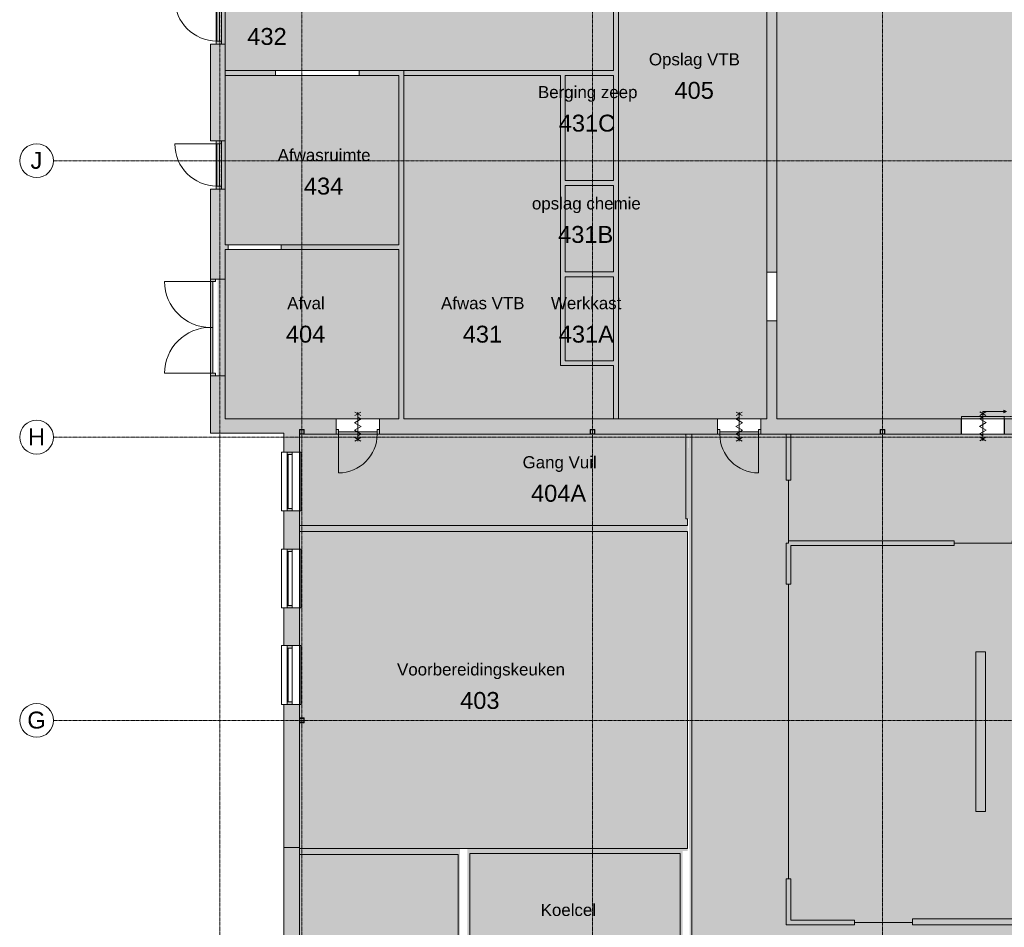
# Model space of a CAD drawing. Header units: millimetres. Extents: x 1158 to 166195, y -7952 to 113498.
# Tile 22 of 50: x 41097 to 61466, y 65990 to 84768. Entities that reach past the tile are written whole.
import ezdxf

# ---------------------------------------------------------------- set-up
doc = ezdxf.new("R2010")
doc.units = ezdxf.units.MM
doc.linetypes.add('ARC Dash', pattern=[4, 2, -2])
doc.linetypes.add('ARC Grid Line', pattern=[22.225, 12.7, -3.175, 3.175, -3.175])
for name, color, linetype, lineweight in [('A--A2__Ruwbouw', 8, 'Continuous', 9), ('A--AR9__AlgVoorz', 1, 'Continuous', 9), ('A--L$01A__Algemeen', 7, 'Continuous', 9), ('A--L$07A__Stramien', 1, 'Continuous', 13), ('A--L21__Buitenwanden', 3, 'Continuous', 9), ('A--L22__Binnenwanden', 2, 'Continuous', 9), ('A--L28__Hoofddraagconstructies', 3, 'Continuous', 9), ('A--L3__Afbouw', 2, 'Continuous', 9), ('A--LD30__DetailPenMiddel', 3, 'Continuous', 9), ('A--LR9__AlgVoorz', 7, 'Continuous', 9), ('A--T$07A__Stramien', 1, 'Continuous', 13), ('A--TR9__AlgVoorz', 1, 'Continuous', 13)]:
    doc.layers.add(name, color=color, linetype=linetype, lineweight=lineweight)
doc.styles.add('Arial', font='arial.ttf', dxfattribs={"height": 350})
doc.styles.add('Arial_1', font='arial.ttf', dxfattribs={"height": 250})

# ---------------------------------------------------------------- blocks, each defined once
blk = doc.blocks.new('32_DO_WB_vo deur enkel2 - vo 2-2241165-DO-Begane grond - Nieuwe situatie muren 7')
at = {"layer": 'A--L3__Afbouw'}
h = blk.add_hatch(color=9, dxfattribs=at)
h.paths.add_polyline_path([(520, -160), (570, -160), (570, -60), (520, -60)])
h.paths.add_polyline_path([(-280, -160), (-280, -60), (-330, -60), (-330, -160)])
blk.add_hatch(color=9, dxfattribs=at).paths.add_polyline_path([(520, -160), (520, -110), (-280, -110), (-280, -160), (-231, -160)])
at = {"layer": 'A--L$01A__Algemeen'}
for p, q in [((57, 300), (183, 227)), ((57, 227), (183, 300)), ((120, -300), (120, 300)), ((120, -300), (120, 300)), ((120, -300), (120, 300)), ((52, 156), (120, 195)), ((187, 78), (52, 156)), ((52, 0), (187, 78)), ((187, -78), (52, 0)), ((52, -156), (187, -78)), ((120, -195), (52, -156)), ((520, -160), (520, -960)), ((57, -300), (183, -227)), ((57, -227), (183, -300))]:
    blk.add_line(p, q, dxfattribs=at)
blk.add_arc((520, -160), 800, 180, 270, dxfattribs=at)
at = {"layer": 'A--L3__Afbouw'}
for p, q in [((-330, -160), (-330, -60)), ((-330, -60), (-280, -60)), ((-280, -160), (-330, -160)), ((-280, -60), (-280, -160)), ((-280, -110), (520, -110)), ((-280, -160), (-280, -110)), ((520, -160), (-280, -160)), ((520, -160), (520, -60)), ((520, -60), (570, -60)), ((520, -110), (520, -160)), ((570, -160), (520, -160)), ((570, -60), (570, -160))]:
    blk.add_line(p, q, dxfattribs=at)
blk = doc.blocks.new('31_DO_WB_vo deur enkel - vo-1940336-DO-Begane grond - Nieuwe situatie muren 7')
at = {"layer": 'A--L3__Afbouw'}
h = blk.add_hatch(color=9, dxfattribs=at)
h.paths.add_polyline_path([(-502, -33), (-502, -80), (-435, -80), (-435, 34), (-502, 34), (-502, 17)])
h.paths.add_polyline_path([(435, 34), (435, -80), (502, -80), (502, 34)])
blk.add_hatch(color=9, dxfattribs=at).paths.add_polyline_path([(-435, -33), (435, -33), (435, 17), (-435, 17)])
at = {"layer": 'A--L$01A__Algemeen'}
blk.add_line((435, 34), (435, 887), dxfattribs=at)
blk.add_arc((435, 17), 870, 90, 180, dxfattribs=at)
at = {"layer": 'A--L3__Afbouw'}
for p, q in [((-502, 34), (-435, 34)), ((-435, 34), (-435, -80)), ((-435, 34), (435, 34)), ((-435, -33), (-435, 17)), ((-435, 17), (435, 17)), ((435, 34), (502, 34)), ((435, -80), (435, 34)), ((435, 17), (435, -33)), ((-435, -80), (-502, -80)), ((435, -33), (-435, -33)), ((435, -80), (-435, -80)), ((502, -80), (435, -80))]:
    blk.add_line(p, q, dxfattribs=at)
blk = doc.blocks.new('32_DO_WB_vo deur enkel2 - vo 2-2241163-DO-Begane grond - Nieuwe situatie muren 7')
at = {"layer": 'A--L3__Afbouw'}
h = blk.add_hatch(color=9, dxfattribs=at)
h.paths.add_polyline_path([(-280, 160), (-330, 160), (-330, 60), (-280, 60)])
h.paths.add_polyline_path([(520, 160), (520, 60), (570, 60), (570, 160)])
blk.add_hatch(color=9, dxfattribs=at).paths.add_polyline_path([(-280, 160), (-280, 110), (520, 110), (520, 160), (54, 160)])
at = {"layer": 'A--L$01A__Algemeen'}
for p, q in [((520, 160), (520, 960)), ((57, 300), (183, 227)), ((57, 227), (183, 300)), ((120, 300), (120, -300)), ((120, 300), (120, -300)), ((120, 300), (120, -300)), ((187, 78), (52, 0)), ((52, 0), (187, -78)), ((120, 195), (52, 156)), ((52, 156), (187, 78)), ((187, -78), (52, -156)), ((52, -156), (120, -195)), ((57, -300), (183, -227)), ((57, -227), (183, -300))]:
    blk.add_line(p, q, dxfattribs=at)
blk.add_arc((520, 160), 800, 90, 180, dxfattribs=at)
at = {"layer": 'A--L3__Afbouw'}
for p, q in [((-280, 160), (-330, 160)), ((-330, 160), (-330, 60)), ((-330, 60), (-280, 60)), ((520, 160), (-280, 160)), ((-280, 160), (-280, 110)), ((-280, 60), (-280, 160)), ((-280, 110), (520, 110)), ((520, 110), (520, 160)), ((570, 160), (520, 160)), ((520, 160), (520, 60)), ((520, 60), (570, 60)), ((570, 60), (570, 160))]:
    blk.add_line(p, q, dxfattribs=at)
blk = doc.blocks.new('31_DO_WB_vo deur dubbel - vo-1916470-DO-Begane grond - Nieuwe situatie muren 7')
at = {"layer": 'A--L3__Afbouw'}
h = blk.add_hatch(color=9, dxfattribs=at)
h.paths.add_polyline_path([(-1390, 150), (-1390, 50), (-1340, 50), (-1340, 150)])
h.paths.add_polyline_path([(560, 100), (560, 50), (610, 50), (610, 150), (560, 150)])
for points in [[(-1340, 100), (-390, 100), (-390, 150), (-1340, 150)], [(-390, 100), (560, 100), (560, 150), (-390, 150)]]:
    blk.add_hatch(color=9, dxfattribs=at).paths.add_polyline_path(points)
at = {"layer": 'A--L$01A__Algemeen'}
for p, q in [((-1340, 150), (-1340, 1100)), ((560, 150), (560, 1100))]:
    blk.add_line(p, q, dxfattribs=at)
for centre, start, end in [((-1340, 150), 360, 90), ((560, 150), 90, 180)]:
    blk.add_arc(centre, 950, start, end, dxfattribs=at)
at = {"layer": 'A--L3__Afbouw'}
for p, q in [((-1340, 150), (-1390, 150)), ((-1390, 150), (-1390, 50)), ((-1390, 50), (-1340, 50)), ((-390, 150), (-1340, 150)), ((-1340, 150), (-1340, 100)), ((-1340, 50), (-1340, 150)), ((-1340, 100), (-390, 100)), ((-390, 100), (-390, 150)), ((560, 150), (-390, 150)), ((-390, 150), (-390, 100)), ((-390, 100), (560, 100)), ((560, 100), (560, 150)), ((610, 150), (560, 150)), ((560, 150), (560, 50)), ((560, 50), (610, 50)), ((610, 50), (610, 150))]:
    blk.add_line(p, q, dxfattribs=at)
blk = doc.blocks.new('28_11_ARC_stalen_kolom - SHS100x10-2062905-DO-Begane grond - Nieuwe situatie muren 7')
at = {"layer": 'A--L28__Hoofddraagconstructies'}
h = blk.add_hatch(color=9, dxfattribs=at)
h.paths.add_polyline_path([(40, -50), (50, -45), (50, 50), (-50, 50), (-50, -50), (-40, -50)])
h.paths.add_polyline_path([(-40, -40), (-40, 40), (40, 40), (40, -40)])
for p, q in [((50, 50), (-50, 50)), ((-50, 50), (-50, -50)), ((-40, -40), (-40, 40)), ((-40, 40), (40, 40)), ((40, 40), (40, -40)), ((50, -50), (50, 50)), ((-50, -50), (50, -50)), ((40, -40), (-40, -40))]:
    blk.add_line(p, q, dxfattribs=at)
blk = doc.blocks.new('28_11_ARC_stalen_kolom - SHS100x10-V43-DO-Begane grond - Nieuwe situatie muren 7')
at = {"layer": 'A--L28__Hoofddraagconstructies'}
h = blk.add_hatch(color=9, dxfattribs=at)
h.paths.add_polyline_path([(50, -50), (50, 50), (-50, 50), (-50, -50), (40, -50)])
h.paths.add_polyline_path([(40, -40), (-40, -40), (-40, 40), (40, 40)])
for p, q in [((50, 50), (-50, 50)), ((-50, 50), (-50, -50)), ((-40, -40), (-40, 40)), ((-40, 40), (40, 40)), ((40, 40), (40, -40)), ((50, -50), (50, 50)), ((-50, -50), (50, -50)), ((40, -40), (-40, -40))]:
    blk.add_line(p, q, dxfattribs=at)
blk = doc.blocks.new('32_DO_WB_vo Schuifdeur - vo-2245505-DO-Begane grond - Nieuwe situatie muren 7')
at = {"layer": 'A--L3__Afbouw'}
blk.add_hatch(color=9, dxfattribs=at).paths.add_polyline_path([(560, 160), (560, 210), (-320, 210), (-320, 160)])
h = blk.add_hatch(color=9, dxfattribs=at)
h.paths.add_polyline_path([(-320, -160), (-320, 160), (-330, 160), (-330, -160)])
h.paths.add_polyline_path([(570, -160), (570, 160), (560, 160), (560, -160)])
at = {"layer": 'A--L$01A__Algemeen'}
for p, q in [((57, 303), (183, 229)), ((57, 229), (183, 303)), ((120, 310), (610, 310)), ((120, 210), (120, 310)), ((120, 303), (120, -297)), ((120, 303), (120, -297)), ((120, 303), (120, -297)), ((558, 340), (610, 310)), ((558, 280), (558, 340)), ((610, 310), (558, 280)), ((120, 197), (52, 158)), ((52, 158), (187, 80)), ((187, 80), (52, 3)), ((52, 3), (187, -75)), ((187, -75), (52, -153)), ((52, -153), (120, -192)), ((57, -297), (183, -224)), ((57, -224), (183, -297))]:
    blk.add_line(p, q, dxfattribs=at)
at = {"layer": 'A--L3__Afbouw'}
for p, q in [((560, 210), (-320, 210)), ((-320, 210), (-320, 160)), ((560, 160), (560, 210)), ((-320, 160), (-330, 160)), ((-330, 160), (-330, -160)), ((-320, 160), (560, 160)), ((-320, -160), (-320, 160)), ((570, 160), (560, 160)), ((560, 160), (560, -160)), ((570, -160), (570, 160)), ((-330, -160), (-320, -160)), ((560, -160), (570, -160))]:
    blk.add_line(p, q, dxfattribs=at)
at = {"layer": 'A--L3__Afbouw', "linetype": 'ARC Dash', "lineweight": 15}
for p, q in [((560, 160), (560, 210)), ((560, 210), (1490, 210)), ((1490, 210), (1490, 160)), ((1490, 160), (560, 160))]:
    blk.add_line(p, q, dxfattribs=at)
blk = doc.blocks.new('28_11_ARC_stalen_kolom - SHS100x10-1722702-DO-Begane grond - Nieuwe situatie muren 7')
at = {"layer": 'A--L28__Hoofddraagconstructies'}
h = blk.add_hatch(color=9, dxfattribs=at)
h.paths.add_polyline_path([(20, 50), (-50, 50), (-50, -50), (50, -50), (50, 50), (40, 50)])
h.paths.add_polyline_path([(20, 40), (40, 40), (40, -40), (-40, -40), (-40, 40)])
for p, q in [((-50, 50), (50, 50)), ((-50, -50), (-50, 50)), ((-40, 40), (-40, -40)), ((40, 40), (-40, 40)), ((40, -40), (40, 40)), ((50, 50), (50, -50)), ((50, -50), (-50, -50)), ((-40, -40), (40, -40))]:
    blk.add_line(p, q, dxfattribs=at)
blk = doc.blocks.new('31_WI_WB_fixed glass - Ontwerpraam-2070377-DO-Begane grond - Nieuwe situatie muren 7')
at = {"layer": 'A--L3__Afbouw'}
h = blk.add_hatch(color=9, dxfattribs=at)
h.paths.add_polyline_path([(-608, 69), (-608, -10), (-558, -10), (-558, 90), (-608, 90), (-608, 69)])
h.paths.add_polyline_path([(558, 69), (558, -10), (608, -10), (608, 90), (558, 90)])
blk.add_hatch(color=9, dxfattribs=at).paths.add_polyline_path([(-558, 69), (558, 69), (558, 90), (-558, 90)])
for p, q in [((608, 208), (-608, 208)), ((-608, 208), (-608, 204)), ((-608, 160), (-608, 204)), ((608, 204), (608, 208)), ((608, 204), (608, 160)), ((-558, 90), (-608, 90)), ((-608, 90), (-608, -10)), ((-558, -10), (-558, 90)), ((558, 90), (-558, 90)), ((-558, 90), (-558, 69)), ((-558, 69), (558, 69)), ((558, 90), (558, -10)), ((608, 90), (558, 90)), ((558, 69), (558, 90)), ((608, -10), (608, 90)), ((-608, -10), (-558, -10)), ((-608, -190), (-608, -160)), ((608, -190), (-608, -190)), ((-558, -10), (558, -10)), ((558, -10), (608, -10)), ((608, -160), (608, -190))]:
    blk.add_line(p, q, dxfattribs=at)
blk = doc.blocks.new('31_WI_WB_fixed glass - Ontwerpraam-V45-DO-Begane grond - Nieuwe situatie muren 7')
at = {"layer": 'A--L3__Afbouw'}
h = blk.add_hatch(color=9, dxfattribs=at)
h.paths.add_polyline_path([(-608, 69), (-608, -10), (-558, -10), (-558, 90), (-608, 90), (-608, 69)])
h.paths.add_polyline_path([(558, 60), (558, -10), (608, -10), (608, 90), (558, 90), (558, 69)])
blk.add_hatch(color=9, dxfattribs=at).paths.add_polyline_path([(-558, 69), (558, 69), (558, 90), (-558, 90)])
for p, q in [((608, 208), (-608, 208)), ((-608, 208), (-608, 204)), ((-608, 160), (-608, 204)), ((608, 204), (608, 208)), ((608, 204), (608, 160)), ((-558, 90), (-608, 90)), ((-608, 90), (-608, -10)), ((-558, -10), (-558, 90)), ((558, 90), (-558, 90)), ((-558, 90), (-558, 69)), ((-558, 69), (558, 69)), ((558, 90), (558, -10)), ((608, 90), (558, 90)), ((558, 69), (558, 90)), ((608, -10), (608, 90)), ((-608, -10), (-558, -10)), ((-608, -190), (-608, -160)), ((608, -190), (-608, -190)), ((-558, -10), (558, -10)), ((558, -10), (608, -10)), ((608, -160), (608, -190))]:
    blk.add_line(p, q, dxfattribs=at)
blk = doc.blocks.new('31_WI_WB_fixed glass - Ontwerpraam-V46-DO-Begane grond - Nieuwe situatie muren 7')
at = {"layer": 'A--L3__Afbouw'}
h = blk.add_hatch(color=9, dxfattribs=at)
h.paths.add_polyline_path([(-608, -10), (-558, -10), (-558, 90), (-608, 90), (-608, 60)])
h.paths.add_polyline_path([(558, 69), (558, -10), (608, -10), (608, 90), (558, 90)])
blk.add_hatch(color=9, dxfattribs=at).paths.add_polyline_path([(-558, 90), (-558, 69), (558, 69), (558, 90), (-384, 90)])
for p, q in [((608, 208), (-608, 208)), ((-608, 208), (-608, 204)), ((-608, 160), (-608, 204)), ((608, 204), (608, 208)), ((608, 204), (608, 160)), ((-558, 90), (-608, 90)), ((-608, 90), (-608, -10)), ((-558, -10), (-558, 90)), ((558, 90), (-558, 90)), ((-558, 90), (-558, 69)), ((-558, 69), (558, 69)), ((558, 90), (558, -10)), ((608, 90), (558, 90)), ((558, 69), (558, 90)), ((608, -10), (608, 90)), ((-608, -10), (-558, -10)), ((-608, -190), (-608, -160)), ((608, -190), (-608, -190)), ((-558, -10), (558, -10)), ((558, -10), (608, -10)), ((608, -160), (608, -190))]:
    blk.add_line(p, q, dxfattribs=at)
blk = doc.blocks.new('Grid - 3_5mm-18301-DO-Begane grond - Nieuwe situatie muren 7')
at = {"layer": 'A--T$07A__Stramien'}
blk.add_circle((0, 0), 3.5, dxfattribs=at)

msp = doc.modelspace()

# ---------------------------------------------------------------- hatches: boundary and pattern name
at = {"layer": 'A--A2__Ruwbouw'}
h = msp.add_hatch(color=9, dxfattribs=at)
h.paths.add_polyline_path([(56552.4, 76511.4), (56762.4, 76511.4), (56762.4, 78536.4), (56552.4, 78536.4), (56552.4, 77105.6)])
h.paths.add_polyline_path([(56552.4, 79546.4), (56762.4, 79546.4), (56762.4, 86431.7), (56552.4, 86418.3), (56552.4, 86203.7)])
h = msp.add_hatch(color=9, dxfattribs=at)
h.paths.add_polyline_path([(45044.4, 76211.4), (45344.4, 76211.4), (45344.4, 77401.4), (45044.4, 77401.4), (45044.4, 77105.6)])
h.paths.add_polyline_path([(45344.4, 79401.4), (45344.4, 81259.4), (45044.4, 81259.4), (45044.4, 79401.4)])
h.paths.add_polyline_path([(45044.4, 82263.4), (45344.4, 82263.4), (45344.4, 84259.4), (45044.4, 84259.4)])
h.paths.add_polyline_path([(45044.4, 85263.4), (45344.4, 85263.4), (45344.4, 86074.9), (45044.4, 86055.8), (45044.4, 85685)])
h = msp.add_hatch(color=9, dxfattribs=at)
h.paths.add_polyline_path([(45349.4, 83614.4), (46387.4, 83614.4), (46387.4, 83714.4), (45349.4, 83714.4)])
h.paths.add_polyline_path([(48157.8, 83614.4), (48941.4, 83614.4), (48941.4, 83714.4), (48122.4, 83714.4), (48122.4, 83614.4)])
for points in [[(49041.4, 76511.4), (49041.4, 83714.4), (48941.4, 83714.4), (48941.4, 76511.4)], [(46562.4, 76211.4), (46562.4, 76511.4), (45344.4, 76511.4), (45344.4, 76211.4)], [(46882.4, 64908.4), (46882.4, 67638.4), (46562.4, 67638.4), (46562.4, 64908.4)]]:
    msp.add_hatch(color=9, dxfattribs=at).paths.add_polyline_path(points)
h = msp.add_hatch(color=9, dxfattribs=at)
h.paths.add_polyline_path([(45409.4, 80013.4), (45409.4, 80113.4), (45344.4, 80113.4), (45344.4, 80013.4)])
h.paths.add_polyline_path([(46509.4, 80013.4), (48941.4, 80013.4), (48938.5, 80113.4), (46509.4, 80113.4)])
h = msp.add_hatch(color=9, dxfattribs=at)
h.paths.add_polyline_path([(46882.4, 67638.4), (46882.4, 70602.5), (46562.4, 70602.5), (46562.4, 67638.4)])
h.paths.add_polyline_path([(46732.4, 71818.4), (46882.4, 71818.4), (46882.4, 72598.5), (46562.4, 72598.5), (46562.4, 71818.4), (46632.4, 71818.4)])
h.paths.add_polyline_path([(46732.4, 73814.4), (46882.4, 73814.4), (46882.4, 74607.5), (46562.4, 74607.5), (46562.4, 73814.4), (46632.4, 73814.4)])
h.paths.add_polyline_path([(46562.4, 75823.4), (46882.4, 75823.4), (46882.4, 76511.4), (46562.4, 76511.4), (46562.4, 76191.4)])
h = msp.add_hatch(color=9, dxfattribs=at)
h.paths.add_polyline_path([(73375.6, 76191.4), (75113.4, 76191.4), (75113.4, 76511.4), (72338.4, 76511.4), (72338.4, 76196.4), (71238.4, 76201.4), (71238.4, 76511.4), (61471.4, 76511.4), (61471.4, 76191.4), (64897.4, 76193.2), (64897.4, 76291.4), (64997.4, 76291.4), (64997.4, 76191.4), (70897.4, 76196.3), (70897.4, 76291.4), (70997.4, 76291.4), (70997.4, 76191.4), (72441.6, 76191.4)])
h.paths.add_polyline_path([(48541.4, 76191.4), (52897.4, 76191.4), (52897.4, 76291.4), (52997.4, 76291.4), (52997.4, 76191.4), (55530.9, 76191.4), (55530.9, 76511.4), (48541.4, 76511.4)])
h.paths.add_polyline_path([(59365.7, 76191.4), (60571.4, 76196.4), (60571.4, 76511.4), (56430.9, 76511.4), (56430.9, 76191.4), (58897.4, 76191.4), (58897.4, 76291.4), (58997.4, 76291.4), (58997.4, 76191.4)])
h.paths.add_polyline_path([(76013.4, 76191.4), (76912.4, 76196.4), (76912.4, 76291.4), (77012.4, 76291.4), (77012.4, 76191.4), (77103.4, 76196.4), (77103.4, 76511.4), (76013.4, 76511.4), (76013.4, 76196.4)])
h.paths.add_polyline_path([(47641.4, 76191.4), (47641.4, 76511.4), (46882.4, 76511.4), (46882.4, 76291.4), (46982.4, 76291.4), (46982.4, 76191.4)])
h.paths.add_polyline_path([(70987.4, 76201.4), (70987.4, 76281.4), (70907.4, 76281.4), (70907.4, 76201.4)])
h.paths.add_polyline_path([(58987.4, 76201.4), (58987.4, 76281.4), (58907.4, 76281.4), (58907.4, 76201.4)])
h.paths.add_polyline_path([(52907.4, 76201.4), (52987.4, 76201.4), (52987.4, 76281.4), (52907.4, 76281.4)])
h.paths.add_polyline_path([(46972.4, 76201.4), (46972.4, 76281.4), (46892.4, 76281.4), (46892.4, 76201.4)])
h.paths.add_polyline_path([(64987.4, 76201.4), (64987.4, 76281.4), (64907.4, 76281.4), (64907.4, 76201.4)])
h.paths.add_polyline_path([(77002.4, 76201.4), (77002.4, 76281.4), (76922.4, 76281.4), (76922.4, 76201.4)])
at = {"layer": 'A--AR9__AlgVoorz'}
h = msp.add_hatch(color=7, dxfattribs=at)
h.paths.add_polyline_path([(72338.4, 76511.4), (77043.4, 76511.4), (77043.4, 79246.3), (75436.1, 80671.7), (77074.9, 82566.7), (77093.4, 82550.7), (77093.4, 89821.6), (75134.1, 87602.2), (56762.4, 86431.7), (56762.4, 76511.4), (60581.4, 76511.4), (60581.4, 76561.9), (61461.4, 76561.9), (61461.4, 76511.4), (72333.2, 76511.4)])
h.paths.add_polyline_path([(72460.7, 76952.2), (72439.2, 76957), (72410.8, 76964), (72333.2, 77008.3), (72330.4, 77019.5), (72301.9, 77061.3), (72283.8, 77115.6), (72279, 77155), (72296.5, 77234.3), (72318.8, 77273.7), (72351, 77308.7), (72379.7, 77329.6), (72441.6, 77353.5), (72483.2, 77357.7), (72527.3, 77352.9), (72555.7, 77346), (72633.2, 77301.7), (72636.1, 77290.4), (72675.1, 77220.9), (72681.6, 77203.9), (72687.5, 77155), (72681.4, 77105.6), (72647.7, 77036.3), (72615.5, 77001.3), (72586.8, 76980.3), (72527.3, 76957), (72483.2, 76952.2), (72463, 76952.2)])
h.paths.add_polyline_path([(72463.4, 76969.6), (72527.9, 76975), (72569.5, 76990.9), (72589.3, 77005), (72564.3, 77001.3), (72541.3, 76988.9), (72549.5, 76997.2), (72510.1, 76988.3), (72463.4, 76987.3), (72410.8, 77002.3), (72425.2, 76989.6), (72410.8, 76995.2), (72396.9, 77005), (72377.2, 77001.3), (72441.6, 76974.3), (72460.7, 76969.6)])
h.paths.add_polyline_path([(72505.8, 76979.1), (72503.1, 76985), (72507.9, 76980)])
h.paths.add_polyline_path([(72333.2, 77045.9), (72330.4, 77071.9), (72321.3, 77080.7), (72318.8, 77104.8), (72318.2, 77115.6), (72313, 77155), (72330.4, 77227), (72318.8, 77213.9), (72330.4, 77238), (72333.2, 77241.8), (72330.4, 77259.9), (72313, 77228.9), (72301.9, 77199.7), (72296.5, 77155), (72303.7, 77105.6), (72330.4, 77050.1)])
h.paths.add_polyline_path([(72633.2, 77045.9), (72650, 77071.7), (72665.2, 77115.6), (72670, 77155), (72653.5, 77228.9), (72633.2, 77264), (72636.1, 77238), (72645.2, 77229.3), (72647.7, 77205.1), (72647.7, 77199), (72653.5, 77155), (72636.1, 77083), (72647.7, 77096.1), (72636.1, 77071.9), (72633.2, 77068.2)])
h.paths.add_polyline_path([(72398.2, 77305), (72417, 77310.2), (72463.4, 77322.6), (72503.1, 77322.6), (72555.7, 77307.7), (72541.3, 77320.3), (72555.7, 77314.8), (72569.5, 77305), (72589.3, 77308.7), (72527.3, 77335.1), (72473.8, 77340.4), (72438.6, 77334.9), (72396.9, 77319.1), (72377.2, 77305), (72402.2, 77308.7), (72425.2, 77321.1), (72417, 77312.8), (72407.2, 77308.7)])
h.paths.add_polyline_path([(72438.6, 77321.7), (72463.4, 77330.5), (72463.4, 77325), (72439.2, 77321.8)])
h.paths.add_polyline_path([(72476.1, 80603.7), (72409.5, 80608.5), (72381.1, 80615.5), (72303.6, 80659.8), (72300.7, 80671), (72266.8, 80727.1), (72255.2, 80757.6), (72249.3, 80806.4), (72266.8, 80885.8), (72289.1, 80925.1), (72321.3, 80960.2), (72350, 80981.1), (72409.5, 81004.4), (72453.6, 81009.2), (72497.6, 81004.4), (72526, 80997.4), (72603.6, 80953.1), (72606.5, 80941.9), (72640.3, 80885.8), (72651.9, 80855.3), (72657.2, 80801.7), (72640.3, 80727.1), (72618, 80687.8), (72585.8, 80652.7), (72557.2, 80631.8), (72497.6, 80608.5), (72478.2, 80603.7)])
h.paths.add_polyline_path([(72444.1, 80621), (72498.2, 80626.5), (72539.9, 80642.4), (72559.7, 80656.4), (72534.6, 80652.7), (72511.6, 80640.4), (72519.8, 80648.7), (72480.4, 80639.7), (72433.7, 80638.8), (72381.1, 80653.8), (72395.5, 80641.1), (72381.1, 80646.6), (72367.3, 80656.4), (72347.5, 80652.7), (72409.5, 80626.4), (72441.6, 80621)])
h.paths.add_polyline_path([(72476.1, 80630.6), (72473.5, 80636.5), (72478.2, 80631.4)])
h.paths.add_polyline_path([(72603.6, 80697.4), (72623.8, 80732.5), (72634.9, 80761.8), (72640.3, 80806.4), (72623.8, 80880.4), (72603.6, 80915.5), (72606.5, 80889.5), (72615.6, 80880.7), (72618, 80856.6), (72618, 80850.5), (72623.2, 80801.7), (72606.5, 80734.5), (72618, 80747.6), (72606.5, 80723.4), (72603.6, 80719.7)])
h.paths.add_polyline_path([(72303.6, 80697.4), (72300.7, 80723.4), (72291.6, 80732.1), (72290.3, 80753.5), (72289.1, 80762.4), (72283.3, 80806.4), (72300.7, 80878.4), (72289.1, 80865.3), (72300.7, 80889.5), (72303.6, 80893.2), (72300.7, 80911.3), (72283.3, 80880.4), (72272.2, 80851.1), (72267.4, 80801.7), (72283.3, 80732.5), (72300.7, 80701.6)])
h.paths.add_polyline_path([(72368.5, 80956.4), (72387.3, 80961.7), (72433.7, 80974.1), (72473.5, 80974.1), (72526, 80959.1), (72511.6, 80971.8), (72526, 80966.3), (72539.9, 80956.4), (72559.7, 80960.2), (72497.6, 80986.5), (72444.1, 80991.9), (72408.9, 80986.4), (72367.3, 80970.5), (72347.5, 80956.4), (72372.5, 80960.2), (72395.5, 80972.5), (72387.3, 80964.2), (72377.5, 80960.2)])
h.paths.add_polyline_path([(72408.9, 80973.2), (72441.6, 80980.8), (72433.7, 80976.4), (72409.5, 80973.2)])
for points in [[(56430.9, 76511.4), (56552.4, 76511.4), (56552.4, 86418.3), (53433.3, 86219.5), (53433.3, 76511.4), (55629.7, 76511.4)], [(45349.4, 83664.4), (45349.4, 83714.4), (49041.4, 83714.4), (49041.4, 83664.4), (53433.3, 83664.4), (53433.3, 86219.5), (45344.4, 85698), (45344.4, 85263.4), (45274.4, 85263.4), (45274.4, 84259.4), (45344.4, 84259.4), (45344.4, 83664.4)], [(45409.4, 80113.4), (48941.4, 80113.4), (48941.4, 83614.4), (45349.4, 83614.4), (45344.4, 82263.4), (45274.4, 82263.4), (45274.4, 81259.4), (45344.4, 81259.4), (45344.4, 80113.4), (45393.4, 80113.4)], [(49041.4, 76511.4), (53433.3, 76511.4), (53433.3, 77662.3), (52333.3, 77662.3), (52333.3, 83664.4), (49041.4, 83663.7), (49041.4, 76528.7)], [(52333.3, 81388.7), (53433.3, 81388.7), (53433.3, 83664.4), (52333.3, 83664.4), (52333.3, 83052.8)], [(53433.3, 79500.4), (53433.3, 81388.7), (52333.3, 81388.7), (52333.3, 79500.4)], [(46722.4, 76511.4), (48941.4, 76511.4), (48938.6, 80013.4), (45344.4, 80013.4), (45344.4, 79401.4), (45194.4, 79401.4), (45194.4, 77401.4), (45344.4, 77401.4), (45344.4, 76511.4), (46562.4, 76511.4)], [(52333.3, 77662.3), (53433.3, 77662.3), (53433.3, 79500.4), (52333.3, 79500.4)], [(52907.4, 74238.4), (54914.4, 74238.4), (54914.4, 74438.4), (54941.9, 74439.1), (54939.6, 76191.4), (46882.4, 76191.4), (46882.4, 75823.4), (46912.4, 75823.4), (46912.4, 74607.5), (46882.4, 74607.5), (46882.4, 74238.4), (52897.4, 74238.4)], [(68464.3, 73925.9), (69479.2, 73925.9), (69479.2, 73938.4), (70533.4, 73938.4), (70741.7, 73988.4), (70741.7, 73925.9), (73193.8, 73925.9), (73193.8, 76191.4), (57000.2, 76191.4), (57000.2, 73938.4), (63914.2, 73938.4), (63914.2, 73925.9), (68416.8, 73925.9)], [(57000.2, 66090.9), (59565.8, 66090.9), (59565.8, 66103.4), (69479.2, 66103.4), (69479.2, 73925.9), (63914.2, 73925.9), (63914.2, 73938.4), (57000.2, 73938.4), (57000.2, 66538.6)]]:
    msp.add_hatch(color=7, dxfattribs=at).paths.add_polyline_path(points)
h = msp.add_hatch(color=7, dxfattribs=at)
h.paths.add_polyline_path([(56994.4, 59236.4), (56994.4, 59341.4), (58778.4, 59341.4), (58778.4, 64491.4), (73328.4, 64491.4), (73328.4, 66103.4), (59565.8, 66103.4), (59565.8, 66090.9), (57000.2, 66090.9), (57000.2, 76191.4), (54941.9, 76191.4), (54941.9, 67618.4), (54960.6, 67618.4), (54954.4, 64323.4), (50227.4, 64323.4), (50227.4, 59341.4), (54994.4, 59341.4), (54994.4, 59236.4), (55629.7, 59236.4)])
h.paths.add_polyline_path([(58987.4, 64541.4), (58897.4, 64541.4), (58897.4, 64641.4), (58997.4, 64641.4), (58997.4, 64541.4)])
h.paths.add_polyline_path([(70987.4, 64541.4), (70897.4, 64541.4), (70897.4, 64641.4), (70997.4, 64641.4), (70997.4, 64541.4)])
h.paths.add_polyline_path([(64906.1, 64541.4), (64896.1, 64541.4), (64896.1, 64641.4), (64996.1, 64641.4), (64996.1, 64541.4), (64986.1, 64541.4)])
h.paths.add_polyline_path([(58987.4, 64551.4), (58987.4, 64631.4), (58907.4, 64631.4), (58907.4, 64551.4)])
h.paths.add_polyline_path([(70987.4, 64551.4), (70987.4, 64631.4), (70907.4, 64631.4), (70907.4, 64551.4)])
h.paths.add_polyline_path([(64986.1, 64551.4), (64986.1, 64631.4), (64906.1, 64631.4), (64906.1, 64551.4)])
h = msp.add_hatch(color=7, dxfattribs=at)
h.paths.add_polyline_path([(50208.6, 67555.9), (50208.6, 67618.4), (50359.9, 67618.4), (50359.9, 67568.4), (54914.4, 67568.4), (54914.4, 74238.4), (46882.4, 74238.4), (46882.4, 73814.4), (46912.4, 73814.4), (46912.4, 72598.5), (46882.4, 72598.5), (46882.4, 71818.4), (46912.4, 71818.4), (46912.4, 70602.5), (46882.4, 70602.5), (46882.4, 70321.4), (46982.4, 70321.4), (46982.4, 70221.4), (46882.4, 70221.4), (46882.4, 67555.9), (48157.8, 67555.9)])
h.paths.add_polyline_path([(46892.4, 70231.4), (46972.4, 70231.4), (46972.4, 70311.4), (46892.4, 70311.4)])
h = msp.add_hatch(color=7, dxfattribs=at)
h.paths.add_polyline_path([(49060.4, 59341.4), (50227.4, 59341.4), (50227.4, 64323.4), (50208.6, 64323.4), (50208.6, 67555.9), (46882.4, 67555.9), (46882.4, 64641.4), (46982.4, 64641.4), (46982.4, 64541.4), (46882.4, 64541.4), (46882.4, 61826.4), (46912.4, 61826.4), (46912.4, 60011.4), (46882.4, 60011.4), (46882.4, 59432.4), (46982.4, 59432.4), (46982.4, 59341.4), (47720.4, 59341.4), (47720.4, 59371.4), (49060.4, 59371.4)])
h.paths.add_polyline_path([(46912.4, 59342.4), (46972.4, 59342.4), (46972.4, 59422.4), (46892.4, 59422.4), (46892.4, 59342.4)])
h.paths.add_polyline_path([(46972.4, 64551.4), (46972.4, 64631.4), (46892.4, 64631.4), (46892.4, 64551.4)])
h = msp.add_hatch(color=7, dxfattribs=at)
h.paths.add_polyline_path([(52807.4, 64457.1), (54809.4, 64457.1), (54809.4, 67568.4), (50359.9, 67568.4), (50359.9, 64457.1), (52448, 64457.1)])
h.paths.add_polyline_path([(53087.4, 64816.4), (52807.4, 64816.4), (52807.4, 65096.4), (53087.4, 65096.4), (53087.4, 64906.4)])

# ---------------------------------------------------------------- linework, layer by layer
at = {"layer": 'A--L$07A__Stramien', "linetype": 'ARC Grid Line'}
for p, q in [((45234.4, 95686.5), (45234.4, 39742)), ((46932.4, 95686.5), (46932.4, 39742)), ((52947.4, 95686.5), (52947.4, 39742)), ((58947.4, 95686.5), (58947.4, 39742)), ((86953.1, 81851.4), (41797, 81851.4)), ((86953.1, 76131.4), (41797, 76131.4)), ((86953.1, 70271.4), (41797, 70271.4))]:
    msp.add_line(p, q, dxfattribs=at)
at = {"layer": 'A--L21__Buitenwanden', "lineweight": 15}
for p, q in [((45344.4, 84259.4), (45044.4, 84259.4)), ((45044.4, 84259.4), (45044.4, 82263.4)), ((45344.4, 82263.4), (45344.4, 84259.4)), ((45044.4, 82263.4), (45344.4, 82263.4)), ((45344.4, 81259.4), (45044.4, 81259.4)), ((45044.4, 81259.4), (45044.4, 79401.4)), ((45344.4, 80113.4), (45344.4, 81259.4)), ((45344.4, 79401.4), (45344.4, 80013.4)), ((45044.4, 79401.4), (45344.4, 79401.4)), ((45344.4, 77401.4), (45044.4, 77401.4)), ((45044.4, 77401.4), (45044.4, 76211.4)), ((45344.4, 76511.4), (45344.4, 77401.4)), ((46882.4, 76511.4), (45344.4, 76511.4)), ((45044.4, 76211.4), (46562.4, 76211.4)), ((46562.4, 76211.4), (46562.4, 75823.4)), ((46882.4, 75823.4), (46882.4, 76191.4)), ((46562.4, 75823.4), (46632.4, 75823.4)), ((46732.4, 75823.4), (46882.4, 75823.4)), ((46632.4, 74607.5), (46562.4, 74607.5)), ((46562.4, 74607.5), (46562.4, 73814.4)), ((46882.4, 74607.5), (46732.4, 74607.5)), ((46882.4, 73814.4), (46882.4, 74607.5)), ((46562.4, 73814.4), (46632.4, 73814.4)), ((46732.4, 73814.4), (46882.4, 73814.4)), ((46632.4, 72598.5), (46562.4, 72598.5)), ((46562.4, 72598.5), (46562.4, 71818.4)), ((46882.4, 72598.5), (46732.4, 72598.5)), ((46882.4, 71818.4), (46882.4, 72598.5)), ((46562.4, 71818.4), (46632.4, 71818.4)), ((46732.4, 71818.4), (46882.4, 71818.4)), ((46562.4, 70602.5), (46562.4, 61826.4)), ((46632.4, 70602.5), (46562.4, 70602.5)), ((46882.4, 70602.5), (46732.4, 70602.5)), ((46882.4, 70321.4), (46882.4, 70602.5)), ((46882.4, 64641.4), (46882.4, 70221.4)), ((46882.4, 67638.4), (46562.4, 67638.4))]:
    msp.add_line(p, q, dxfattribs=at)
at = {"layer": 'A--L22__Binnenwanden', "lineweight": 15}
for p, q in [((56552.4, 86418.3), (56552.4, 79546.4)), ((56762.4, 79546.4), (56762.4, 86431.7)), ((46387.4, 83714.4), (45349.4, 83714.4)), ((45349.4, 83714.4), (45349.4, 83614.4)), ((45349.4, 83614.4), (46387.4, 83614.4)), ((46387.4, 83614.4), (46387.4, 83714.4)), ((49041.4, 83714.4), (48122.4, 83714.4)), ((48122.4, 83714.4), (48122.4, 83614.4)), ((48122.4, 83614.4), (48941.4, 83614.4)), ((48941.4, 83614.4), (48941.4, 80113.4)), ((49041.4, 76511.4), (49041.4, 83714.4)), ((45409.4, 80113.4), (45344.4, 80113.4)), ((45409.4, 80013.4), (45409.4, 80113.4)), ((48941.4, 80113.4), (46509.4, 80113.4)), ((46509.4, 80113.4), (46509.4, 80013.4)), ((45344.4, 80013.4), (45409.4, 80013.4)), ((46509.4, 80013.4), (48941.4, 80013.4)), ((48941.4, 80013.4), (48941.4, 76511.4)), ((56552.4, 79546.4), (56762.4, 79546.4)), ((56762.4, 78536.4), (56552.4, 78536.4)), ((56552.4, 78536.4), (56552.4, 76511.4)), ((56762.4, 76511.4), (56762.4, 78536.4)), ((47641.4, 76511.4), (46882.4, 76511.4)), ((47641.4, 76191.4), (47641.4, 76511.4)), ((48941.4, 76511.4), (48541.4, 76511.4)), ((48541.4, 76511.4), (48541.4, 76191.4)), ((55530.9, 76511.4), (49041.4, 76511.4)), ((55530.9, 76191.4), (55530.9, 76511.4)), ((56552.4, 76511.4), (56430.9, 76511.4)), ((56430.9, 76511.4), (56430.9, 76191.4)), ((60571.4, 76511.4), (56762.4, 76511.4)), ((60571.4, 76191.4), (60571.4, 76511.4)), ((46982.4, 76191.4), (47641.4, 76191.4)), ((48541.4, 76191.4), (52897.4, 76191.4)), ((52997.4, 76191.4), (55530.9, 76191.4)), ((56430.9, 76191.4), (58897.4, 76191.4)), ((58997.4, 76191.4), (60571.4, 76191.4))]:
    msp.add_line(p, q, dxfattribs=at)
at = {"layer": 'A--L22__Binnenwanden'}
for p, q in [((46387.4, 83714.4), (48122.4, 83714.4)), ((48122.4, 83614.4), (46387.4, 83614.4)), ((45409.4, 80113.4), (46509.4, 80113.4)), ((46509.4, 80013.4), (45409.4, 80013.4)), ((56552.4, 78536.4), (56552.4, 79546.4)), ((56762.4, 79546.4), (56762.4, 78536.4)), ((47641.4, 76511.4), (48541.4, 76511.4)), ((55530.9, 76511.4), (56430.9, 76511.4)), ((61461.4, 76191.4), (60581.4, 76191.4))]:
    msp.add_line(p, q, dxfattribs=at)
at = {"layer": 'A--LD30__DetailPenMiddel'}
for p, q in [((56762.4, 78536.4), (56762.4, 79546.4)), ((48541.4, 76511.4), (47641.4, 76511.4)), ((56430.9, 76511.4), (55530.9, 76511.4))]:
    msp.add_line(p, q, dxfattribs=at)
at = {"layer": 'A--LR9__AlgVoorz', "flags": 128}
for points in [[(77043.4, 76511.4), (77043.4, 79246.3), (76840.8, 79424.9), (75432, 80666.9), (77093.4, 82588.4), (77093.4, 89821.6), (75307.3, 87798.5), (75134.1, 87602.2), (74872.6, 87585.6), (56762.4, 86431.7), (56762.4, 76511.4)], [(56552.4, 76511.4), (56552.4, 86418.3), (53483.3, 86222.7), (53483.3, 83664.4), (53483.3, 81388.7), (53483.3, 79500.4), (53483.3, 77713.9), (53483.3, 77712.3), (53483.3, 77662.3), (53483.3, 76511.4)], [(45344.4, 85704.1), (45344.4, 83714.4), (48991.4, 83714.4), (52333.3, 83714.4), (52383.3, 83714.4), (52384.9, 83714.4), (53383.3, 83714.4), (53383.3, 86216.4)], [(48941.4, 80113.4), (48941.4, 83614.4), (45344.4, 83614.4), (45344.4, 80113.4)], [(49041.4, 80063.4), (49041.4, 76511.4), (53383.3, 76511.4), (53383.3, 77612.3), (53381.7, 77612.3), (52283.3, 77612.3), (52283.3, 79500.4), (52283.3, 81388.7), (52283.3, 83612.8), (52283.3, 83614.4), (49041.4, 83614.4)], [(52383.3, 83614.4), (52383.3, 81438.7), (53383.3, 81438.7), (53383.3, 83614.4)], [(52383.3, 81338.7), (52383.3, 79550.4), (53383.3, 79550.4), (53383.3, 81338.7)], [(48941.4, 76511.4), (48941.4, 80013.4), (45344.4, 80013.4), (45344.4, 76511.4), (46560.8, 76511.4), (46722.4, 76511.4)], [(52383.3, 77712.3), (53383.3, 77712.3), (53383.3, 79450.4), (52383.3, 79450.4)], [(54879.4, 76191.4), (46882.4, 76191.4), (46882.4, 74300.9), (54914.4, 74300.9), (54914.4, 74438.4), (54879.4, 74438.4)], [(73143.8, 76191.4), (57050.2, 76191.4), (57050.2, 75238.6), (57000.2, 75238.6), (57000.2, 73988.4), (60429.4, 73988.4), (60429.4, 73938.4), (61627.8, 73938.4), (61629.4, 73938.4), (61629.4, 73988.4), (61679.4, 73988.4), (63914.2, 73988.4), (67264.3, 73988.4), (67264.3, 73925.9), (68464.3, 73925.9), (68464.3, 73988.4), (69479.2, 73988.4), (69479.2, 73938.4), (69632.2, 73938.4), (70533.4, 73938.4), (70741.7, 73988.4), (71933.4, 73988.4), (73143.8, 73988.4)], [(46882.4, 74175.9), (46882.4, 67618.4), (50208.6, 67618.4), (50359.9, 67618.4), (54914.4, 67618.4), (54914.4, 74175.9)], [(60874.2, 71688.4), (61074.2, 71688.4), (61074.2, 68388.4), (60874.2, 68388.4)], [(46882.4, 59341.4), (50164.9, 59341.4), (50164.9, 64323.4), (50164.9, 67493.4), (46882.4, 67493.4), (46882.4, 64908.4)], [(54759.4, 67518.4), (50409.9, 67518.4), (50409.9, 64507.1), (54759.4, 64507.1)]]:
    msp.add_lwpolyline(points, close=True, dxfattribs=at)
for points in [[(67216.8, 66040.9), (59565.8, 66040.9), (59565.8, 66090.9), (58365.8, 66090.9), (58365.8, 66040.9), (56950.2, 66040.9), (56950.2, 66990.9), (57000.2, 66990.9), (57000.2, 73088.4), (56950.2, 73088.4), (56950.2, 73938.4), (57000.2, 73938.4), (57000.2, 75238.6), (56950.2, 75238.6), (56950.2, 76191.4), (55004.4, 76191.4), (55004.4, 74438.4), (55004.4, 67618.4), (55004.4, 64279.6)], [(61629.4, 73938.4), (60429.4, 73938.4), (60429.4, 73888.4), (57050.2, 73888.4), (57050.2, 73088.4), (57000.2, 73088.4), (57000.2, 66990.9), (57050.2, 66990.9), (57050.2, 66140.9), (58365.8, 66140.9), (58365.8, 66090.9), (59565.8, 66090.9), (59565.8, 66165.9), (67216.8, 66165.9)]]:
    msp.add_lwpolyline(points, dxfattribs=at)

# ---------------------------------------------------------------- block references
at = {"layer": 'A--L28__Hoofddraagconstructies'}
for name, p in [('28_11_ARC_stalen_kolom - SHS100x10-V43-DO-Begane grond - Nieuwe situatie muren 7', (46932.4, 76241.4)), ('28_11_ARC_stalen_kolom - SHS100x10-2062905-DO-Begane grond - Nieuwe situatie muren 7', (52947.4, 76241.4)), ('28_11_ARC_stalen_kolom - SHS100x10-2062905-DO-Begane grond - Nieuwe situatie muren 7', (58947.4, 76241.4))]:
    msp.add_blockref(name, p, dxfattribs=at)
at = {"layer": 'A--L28__Hoofddraagconstructies', "rotation": 180}
msp.add_blockref('28_11_ARC_stalen_kolom - SHS100x10-1722702-DO-Begane grond - Nieuwe situatie muren 7', (46932.4, 70271.4), dxfattribs=at)
at = {"layer": 'A--L3__Afbouw'}
for name, p, rotation in [('31_DO_WB_vo deur enkel - vo-1940336-DO-Begane grond - Nieuwe situatie muren 7', (45194.4, 84761.4), 89.99999999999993), ('31_DO_WB_vo deur enkel - vo-1940336-DO-Begane grond - Nieuwe situatie muren 7', (45194.4, 81761.4), 89.99999999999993), ('31_DO_WB_vo deur dubbel - vo-1916470-DO-Begane grond - Nieuwe situatie muren 7', (45194.4, 78791.6), 89.99999999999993), ('32_DO_WB_vo deur enkel2 - vo 2-2241163-DO-Begane grond - Nieuwe situatie muren 7', (48211.4, 76351.4), 180), ('31_WI_WB_fixed glass - Ontwerpraam-V46-DO-Begane grond - Nieuwe situatie muren 7', (46722.4, 75215.4), 89.99999999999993), ('31_WI_WB_fixed glass - Ontwerpraam-V45-DO-Begane grond - Nieuwe situatie muren 7', (46722.4, 73206.4), 89.99999999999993), ('31_WI_WB_fixed glass - Ontwerpraam-2070377-DO-Begane grond - Nieuwe situatie muren 7', (46722.4, 71210.4), 89.99999999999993)]:
    msp.add_blockref(name, p, dxfattribs=dict(at, rotation=rotation))
for name, p in [('32_DO_WB_vo deur enkel2 - vo 2-2241165-DO-Begane grond - Nieuwe situatie muren 7', (55860.9, 76351.4)), ('32_DO_WB_vo Schuifdeur - vo-2245505-DO-Begane grond - Nieuwe situatie muren 7', (60901.4, 76351.4))]:
    msp.add_blockref(name, p, dxfattribs=at)
at = {"layer": 'A--T$07A__Stramien', "xscale": 99.99999999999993, "yscale": 99.99999999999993, "zscale": 99.99999999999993, "rotation": 89.99999999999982}
for p in [(41447, 81851.4), (41447, 76131.4), (41447, 70271.4)]:
    msp.add_blockref('Grid - 3_5mm-18301-DO-Begane grond - Nieuwe situatie muren 7', p, dxfattribs=at)

# ---------------------------------------------------------------- texts
at = {"layer": 'A--T$07A__Stramien', "char_height": 350, "attachment_point": 1, "style": 'Arial'}
for s, insert, width in [('J', (41320.6, 82032.6), 304.641), ('H', (41267.6, 76312.6), 432.911), ('G', (41254.6, 70452.6), 464.979)]:
    msp.add_mtext(s, dxfattribs=dict(at, insert=insert, width=width))
at = {"layer": 'A--TR9__AlgVoorz', "attachment_point": 1}
for s, insert, char_height, width, style in [('432', (45805.3, 84596.5), 350, 1010.126, 'Arial'), ('Opslag VTB', (54114.3, 84073.2), 250, 2284.809, 'Arial_1'), ('Berging zeep', (51819.4, 83394.9), 250, 2477.214, 'Arial_1'), ('405', (54642.2, 83481.5), 350, 1010.126, 'Arial'), ('431C', (52248.3, 82803.1), 350, 1443.037, 'Arial'), ('Afwasruimte', (46434.7, 82092.5), 250, 2316.877, 'Arial_1'), ('434', (46975.6, 81500.8), 350, 1010.126, 'Arial'), ('opslag chemie', (51693.9, 81092.1), 250, 2717.721, 'Arial_1'), ('431B', (52234.8, 80500.4), 350, 1410.97, 'Arial'), ('Afval', (46631.4, 79028.7), 250, 937.974, 'Arial_1'), ('Afwas VTB', (49813.1, 79028.7), 250, 2092.404, 'Arial_1'), ('Werkkast', (52087.9, 79028.7), 250, 1795.78, 'Arial_1'), ('404', (46603.8, 78437), 350, 1010.126, 'Arial'), ('431', (50261.5, 78437), 350, 1010.126, 'Arial'), ('431A', (52248.3, 78437), 350, 1410.97, 'Arial'), ('Gang Vuil', (51501, 75736.3), 250, 1827.847, 'Arial_1'), ('404A', (51674.9, 75144.6), 350, 1410.97, 'Arial'), ('Voorbereidingskeuken', (48903.5, 71450.1), 250, 4168.775, 'Arial_1'), ('403', (50208.4, 70858.3), 350, 1010.126, 'Arial'), ('Koelcel', (51875, 66474), 250, 1370.886, 'Arial_1')]:
    msp.add_mtext(s, dxfattribs=dict(at, insert=insert, char_height=char_height, width=width, style=style))

doc.saveas('drawing.dxf')
